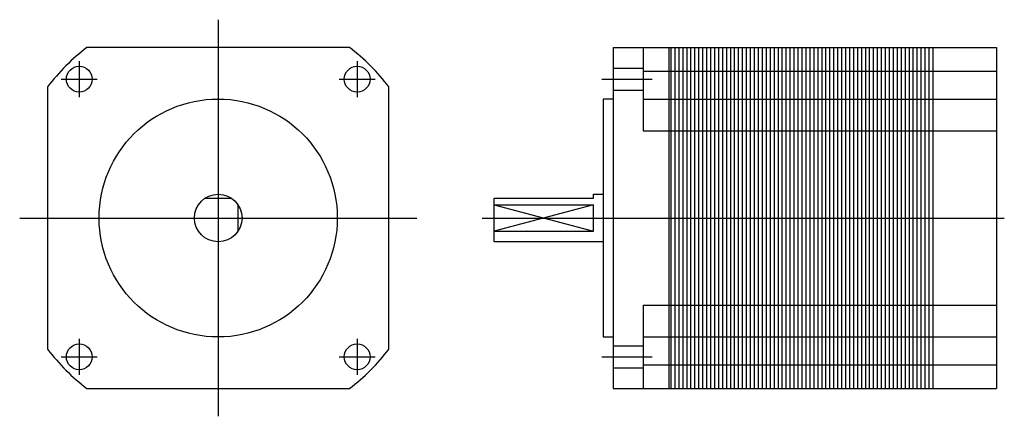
# Model space of a CAD drawing. Extents: x -50 to 198, y -50 to 50.
import ezdxf

# ---------------------------------------------------------------- set-up
doc = ezdxf.new("R2010")
doc.units = 0
doc.header["$LTSCALE"] = 2
doc.linetypes.add('CENTER', pattern=[0])
doc.linetypes.add('HIDDEN', pattern=[0])
doc.layers.get('0').update_dxf_attribs({"linetype": 'CONTINUOUS'})
doc.layers.add('CENTER', color=1, linetype='CENTER')
doc.layers.add('HIDDEN', color=7, linetype='HIDDEN')

msp = doc.modelspace()

# ---------------------------------------------------------------- linework, layer by layer
at = {"color": 0}
for p, q in [((99.5, 43), (99.5, -43)), ((99.5, 43), (196, 43)), ((107, 43), (107, 22)), ((113.5, 43), (113.5, -43)), ((114, 43), (114, -43)), ((115, 43), (115, -43)), ((116, 43), (116, -43)), ((117, 43), (117, -43)), ((118, 43), (118, -43)), ((119, 43), (119, -43)), ((120, 43), (120, -43)), ((121, 43), (121, -43)), ((122, 43), (122, -43)), ((123, 43), (123, -43)), ((124, 43), (124, -43)), ((125, 43), (125, -43)), ((126, 43), (126, -43)), ((127, 43), (127, -43)), ((128, 43), (128, -43)), ((129, 43), (129, -43)), ((130, 43), (130, -43)), ((131, 43), (131, -43)), ((132, 43), (132, -43)), ((133, 43), (133, -43)), ((134, 43), (134, -43)), ((135, 43), (135, -43)), ((136, 43), (136, -43)), ((137, 43), (137, -43)), ((138, 43), (138, -43)), ((139, 43), (139, -43)), ((140, 43), (140, -43)), ((141, 43), (141, -43)), ((142, 43), (142, -43)), ((143, 43), (143, -43)), ((144, 43), (144, -43)), ((145, 43), (145, -43)), ((146, 43), (146, -43)), ((147, 43), (147, -43)), ((148, 43), (148, -43)), ((149, 43), (149, -43)), ((150, 43), (150, -43)), ((151, 43), (151, -43)), ((152, 43), (152, -43)), ((153, 43), (153, -43)), ((154, 43), (154, -43)), ((155, 43), (155, -43)), ((156, 43), (156, -43)), ((157, 43), (157, -43)), ((158, 43), (158, -43)), ((159, 43), (159, -43)), ((160, 43), (160, -43)), ((161, 43), (161, -43)), ((162, 43), (162, -43)), ((163, 43), (163, -43)), ((164, 43), (164, -43)), ((165, 43), (165, -43)), ((166, 43), (166, -43)), ((167, 43), (167, -43)), ((168, 43), (168, -43)), ((169, 43), (169, -43)), ((170, 43), (170, -43)), ((171, 43), (171, -43)), ((172, 43), (172, -43)), ((173, 43), (173, -43)), ((174, 43), (174, -43)), ((175, 43), (175, -43)), ((176, 43), (176, -43)), ((177, 43), (177, -43)), ((178, 43), (178, -43)), ((179, 43), (179, -43)), ((180, 43), (180, -43)), ((196, 43), (196, -43)), ((107, 37), (196, 37)), ((107, 30), (196, 30)), ((107, 22), (196, 22)), ((-3.32, 5), (3.32, 5)), ((5, -3.32), (5, 3.32)), ((69.5, 3.32), (94.5, 3.32)), ((69.5, 3.32), (94.5, -3.32)), ((94.5, 3.32), (69.5, -3.32)), ((94.5, -3.32), (94.5, 3.32)), ((69.5, -3.32), (94.5, -3.32)), ((107, -22), (196, -22)), ((107, -22), (107, -43)), ((107, -30), (196, -30)), ((107, -37), (196, -37)), ((99.5, -43), (196, -43))]:
    msp.add_line(p, q, dxfattribs=at)
for points in [[(33.08, 43), (-33.08, 43)], [(-43, 33.08), (-43, -33.08)], [(43, -33.08), (43, 33.08)], [(99.5, 30), (97, 30), (97, -30), (99.5, -30)], [(97, -6), (69.5, -6), (69.5, 5), (94.5, 5), (94.5, 6), (97, 6)], [(-33.08, -43), (33.08, -43)]]:
    msp.add_lwpolyline(points, dxfattribs=at)
for centre, radius in [((-35, 35), 3.25), ((35, 35), 3.25), ((0, 0), 30), ((0, 0), 6), ((-35, -35), 3.25), ((35, -35), 3.25)]:
    msp.add_circle(centre, radius, dxfattribs=at)
for start, end in [(127.5683, 142.4317), (37.5683, 52.4317), (217.5683, 232.4317), (307.5683, 322.4317)]:
    msp.add_arc((0, 0), 54.25, start, end, dxfattribs=at)
at = {"layer": 'CENTER', "color": 0}
for p, q in [((0, 50), (0, -50)), ((-35, 39.54), (-35, 30.46)), ((35, 39.54), (35, 30.46)), ((-39.54, 35), (-30.46, 35)), ((30.46, 35), (39.54, 35)), ((96.66, 35), (109.34, 35)), ((-50, 0), (50, 0)), ((66.5, 0), (198, 0)), ((-35, -30.46), (-35, -39.54)), ((35, -30.46), (35, -39.54)), ((-39.54, -35), (-30.46, -35)), ((30.46, -35), (39.54, -35)), ((96.66, -35), (109.34, -35))]:
    msp.add_line(p, q, dxfattribs=at)
at = {"layer": 'HIDDEN', "color": 0}
for p, q in [((99.5, 37.75), (107, 37.75)), ((99.5, 32.25), (107, 32.25)), ((99.5, -32.25), (107, -32.25)), ((99.5, -37.75), (107, -37.75))]:
    msp.add_line(p, q, dxfattribs=at)

doc.saveas('drawing.dxf')
